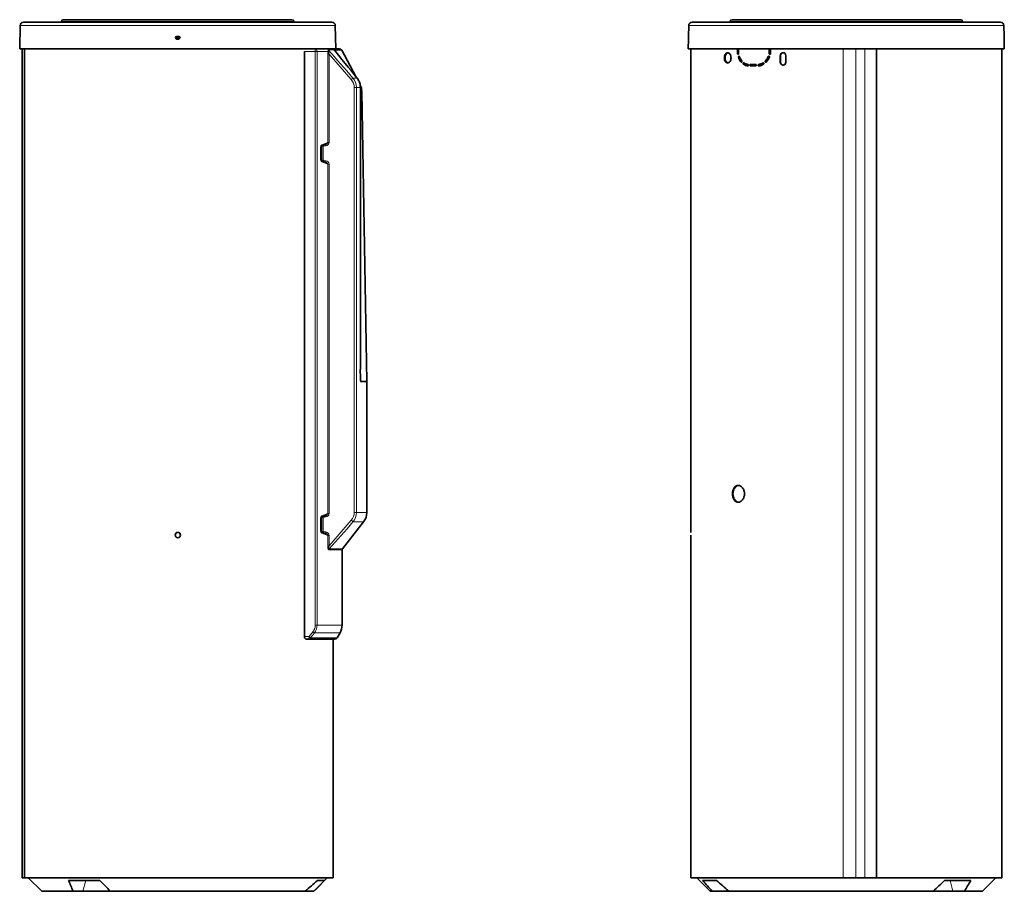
# Model space of a CAD drawing. Header units: millimetres. Extents: x -1322 to 2906, y -1845 to 3109.
# Tile 7 of 7: x 995 to 2906, y 355 to 2046. Entities that reach past the tile are written whole.
import ezdxf

# ---------------------------------------------------------------- set-up
doc = ezdxf.new("R2010")
doc.units = ezdxf.units.MM
for name, color, linetype in [('7622280', 7, 'Continuous'), ('7627262', 7, 'Continuous'), ('7627729', 7, 'Continuous'), ('7682704', 7, 'Continuous'), ('97758856_ECROU_R', 7, 'Continuous'), ('FactualArea', 7, 'Continuous')]:
    doc.layers.add(name, color=color, linetype=linetype)

# ---------------------------------------------------------------- blocks, each defined once
blk = doc.blocks.new('SE2')
at = {"layer": '7622280', "color": 2, "linetype": 'Continuous', "lineweight": 35}
for p, q in [((1011.6, 380.9), (1037.6, 354.9)), ((1150.4, 375.9), (1089.9, 375.9)), ((1568.1, 357.4), (1591.6, 380.9)), ((1572.7, 375.9), (1586.4, 375.9)), ((1098.5, 354.9), (1037.6, 354.9)), ((1098.5, 354.9), (1117.6, 354.9)), ((1117.6, 354.9), (1170.7, 354.9)), ((1170.7, 354.9), (1549.2, 354.9)), ((1565.6, 354.9), (1549.2, 354.9))]:
    blk.add_line(p, q, dxfattribs=at)
at = {"layer": '7622280', "color": 7, "linetype": 'Continuous', "lineweight": 18}
blk.add_line((1123.4, 375.9), (1117.6, 354.9), dxfattribs=at)
at = {"layer": '7622280', "color": 2, "linetype": 'Continuous', "lineweight": 35}
for centre, radius, start, end in [((2850.3, 1084.9), 1897.8, 201.9371, 202.6222), ((4071.5, 3181.3), 4050, 223.8425, 224.2559), ((-647.7, 2834.8), 3313, 311.5363, 312.0811), ((-370.8, 2296), 2741.8, 314.93, 315.5481)]:
    blk.add_arc(centre, radius, start, end, dxfattribs=at)
at = {"layer": '7627262', "color": 2, "linetype": 'Continuous', "lineweight": 35}
for p, q in [((1551.3, 1988.9), (1567.7, 1988.9)), ((1567.7, 1988.9), (1615.6, 1988.9)), ((1547.4, 1983.9), (1547.4, 848.9)), ((1647, 1935.5), (1620, 1986.3)), ((1649.4, 1932.4), (1649.5, 1932.4)), ((1656.1, 1367.3), (1656.1, 1913.9)), ((1668.6, 1343.9), (1658.7, 1906.4)), ((1579.3, 1775.7), (1579.3, 1797.2)), ((1588.8, 1769), (1589.8, 1768.6)), ((1668.6, 1343.9), (1656, 1343.9)), ((1668.6, 1089.9), (1668.6, 1343.9)), ((1579.3, 1055.7), (1579.3, 1077.2)), ((1621.2, 1018.9), (1662.2, 1071.4)), ((1588.8, 1049), (1589.8, 1048.6)), ((1620.6, 871.1), (1620.6, 1017.1)), ((1555.7, 843.9), (1551.5, 843.9)), ((1606.6, 843.9), (1555.7, 843.9)), ((1610.9, 846.4), (1616.5, 856.1))]:
    blk.add_line(p, q, dxfattribs=at)
at = {"layer": '7627262', "color": 7, "linetype": 'Continuous', "lineweight": 18}
for p, q in [((1593.7, 1987), (1604.9, 1987)), ((1568.6, 1983.9), (1547.4, 1983.9)), ((1568.6, 871.1), (1568.6, 1983.9)), ((1571.9, 1983.9), (1568.6, 1983.9)), ((1571.9, 1983.9), (1571.9, 871.1)), ((1593.2, 1983.9), (1571.9, 1983.9)), ((1592.8, 1807.6), (1592.8, 1978.8)), ((1595.2, 1978.8), (1592.8, 1978.8)), ((1638.4, 1929.3), (1595.2, 1978.8)), ((1595.2, 1978.8), (1595.2, 1807.6)), ((1605.8, 1986.3), (1620, 1986.3)), ((1641.6, 1932.4), (1649.4, 1932.4)), ((1644.2, 1089.9), (1644.2, 1913.9)), ((1648.4, 1913.9), (1644.2, 1913.9)), ((1648.4, 1913.9), (1648.4, 1089.9)), ((1656, 1913.9), (1648.4, 1913.9)), ((1656, 1913.9), (1656.1, 1913.9)), ((1656, 1344), (1656, 1913.9)), ((1656.1, 1906.4), (1658.7, 1906.4)), ((1578.9, 1775.7), (1578.9, 1797.2)), ((1579.3, 1797.2), (1578.9, 1797.2)), ((1581.2, 1799.9), (1579.6, 1799.3)), ((1581.2, 1772.9), (1581.2, 1799.9)), ((1583.6, 1799.9), (1581.2, 1799.9)), ((1581.4, 1803.1), (1592.8, 1807.6)), ((1589, 1801), (1583.6, 1799.9)), ((1583.6, 1799.9), (1583.6, 1772.9)), ((1595.2, 1807.6), (1592.8, 1807.6)), ((1579.3, 1775.7), (1578.9, 1775.7)), ((1579.6, 1773.6), (1581.2, 1772.9)), ((1583.6, 1772.9), (1581.2, 1772.9)), ((1592.8, 1765.3), (1581.4, 1769.8)), ((1583.6, 1772.9), (1589, 1771.9)), ((1592.8, 1087.6), (1592.8, 1765.3)), ((1595.2, 1765.3), (1592.8, 1765.3)), ((1595.2, 1765.3), (1595.2, 1087.6)), ((1648.4, 1089.9), (1644.2, 1089.9)), ((1648.4, 1089.9), (1668.6, 1089.9)), ((1578.9, 1055.7), (1578.9, 1077.2)), ((1579.3, 1077.2), (1578.9, 1077.2)), ((1581.2, 1079.9), (1579.6, 1079.3)), ((1581.2, 1052.9), (1581.2, 1079.9)), ((1583.6, 1079.9), (1581.2, 1079.9)), ((1581.4, 1083.1), (1592.8, 1087.6)), ((1589, 1081), (1583.6, 1079.9)), ((1583.6, 1079.9), (1583.6, 1052.9)), ((1595.2, 1087.6), (1592.8, 1087.6)), ((1595.2, 1025), (1638.4, 1074.5)), ((1641.6, 1071.4), (1662.2, 1071.4)), ((1579.3, 1055.7), (1578.9, 1055.7)), ((1579.6, 1053.6), (1581.2, 1052.9)), ((1583.6, 1052.9), (1581.2, 1052.9)), ((1583.6, 1052.9), (1589, 1051.9)), ((1592.8, 1045.3), (1581.4, 1049.8)), ((1592.8, 1025), (1592.8, 1045.3)), ((1595.2, 1045.3), (1592.8, 1045.3)), ((1595.2, 1045.3), (1595.2, 1025)), ((1595.2, 1025), (1592.8, 1025)), ((1620.6, 1017.1), (1595, 1017.1)), ((1621.2, 1018.9), (1595.6, 1018.9)), ((1571.9, 871.1), (1568.6, 871.1)), ((1571.9, 871.1), (1620.6, 871.1)), ((1547.4, 848.9), (1556.5, 848.9)), ((1556.5, 848.9), (1564.1, 858.6)), ((1559.3, 846.4), (1610.9, 846.4)), ((1566.9, 856.1), (1616.5, 856.1))]:
    blk.add_line(p, q, dxfattribs=at)
for centre, radius, start, end in [((1587.3, 1986.3), 6.41, 337.9912, 6.0595), ((-1479.4, -756), 4119.2, 40.7405, 41.7516), ((1585.7, 1983), 8.89, 359.7126, 26.7802), ((-8212, -6057.5), 12692, 39.01499, 39.33325), ((1599.8, 1979.8), 8.86, 47.1248, 54.624), ((1588.9, 1971.4), 22.3, 40.1043, 44.3414), ((1616.6, 1979.2), 23.8, 168.5171, 181.0697), ((1614.3, 1983.5), 19.7, 181.4349, 193.8509), ((1305.6, 1780.7), 363.9, 33.9052, 34.4058), ((1619.7, 1913.8), 28.7, 0.2599, 40.3946), ((1626.6, 1913.9), 29.4, 0.0844, 38.9591), ((1620.6, 1913.8), 23.6, 0.3497, 41.1522), ((1588, 1808.1), 7.18, 278.0819, 355.941), ((1588, 1764.8), 7.2, 4.232, 81.7451), ((-23779.7, 1215.2), 25436, 0.29004, 0.36179), ((-46336.7, 1236.4), 47992.8, 0.12841, 0.12951), ((1620.7, 1090), 23.5, 318.7484, 359.7497), ((1619.8, 1089.9), 28.6, 319.5315, 359.814), ((1588, 1088.1), 7.18, 278.0819, 355.941), ((-1510.6, 3786.9), 4160.6, 318.295, 319.256), ((1588, 1044.8), 7.2, 4.232, 81.7451), ((1548.2, 871.4), 20.4, 321.2964, 359.3271), ((1546.6, 871.4), 25.4, 323.185, 359.5149), ((361.1, 1794.9), 1528.2, 321.6371, 322.0989)]:
    blk.add_arc(centre, radius, start, end, dxfattribs=at)
at = {"layer": '7627262', "color": 2, "linetype": 'Continuous', "lineweight": 35}
for centre, radius, start, end in [((1615.6, 1983.9), 5, 28, 90), ((1628.7, 1905.9), 30, 1, 25.4056), ((1504.7, 2009.9), 222.4, 289.7121, 292.5127), ((1503.3, 1559.4), 226.2, 67.5129, 70.2643), ((-46336.7, 1236.4), 47992.8, 0.12951, 0.1562), ((1638.6, 1089.9), 30, 322, 360), ((1504.6, 1290.2), 222.7, 289.7128, 292.5101), ((1503.9, 841), 224.5, 67.5092, 70.2821), ((1623.6, 1017.1), 3, 142, 180), ((1590.6, 871.1), 30, 330, 0), ((1606.6, 848.9), 5, 270, 330)]:
    blk.add_arc(centre, radius, start, end, dxfattribs=at)
at = {"layer": '7627262', "color": 7, "linetype": 'Continuous', "lineweight": 18}
for centre, major_axis, ratio, start_param, end_param in [((1567.7, 1983.9), (0, 5), 0.846182, 4.712389, 6.283185), ((1567.7, 1983.9), (0, 5), 0.173648, 4.712389, 6.283185), ((1596, 1983.9), (-2.92, 0.67), 0.448646, 0.472398, 1.193922), ((1608.3, 1987.7), (-2.27, -1.96), 0.600303, 5.950046, 6.238907), ((1637.9, 1929.3), (3.79, 3.26), 0.068424, 4.791679, 6.015849), ((1578.8, 1803.1), (-1.02, 2.82), 0.862919, 3.136462, 4.408901), ((1583.9, 1799.9), (1.14, -2.77), 0.890522, 3.944163, 4.361415), ((1583.9, 1799.9), (0.56, -2.95), 0.102729, 3.973055, 4.692975), ((1589.4, 1801), (0.56, -2.95), 0.102729, 3.141132, 4.692971), ((1578.8, 1769.8), (-1.02, -2.82), 0.862919, 1.874285, 3.033562), ((1583.9, 1772.9), (1.14, 2.77), 0.890522, 1.92177, 2.35457), ((1583.9, 1772.9), (0.56, 2.95), 0.102729, 1.59021, 2.311004), ((1589.4, 1771.9), (0.56, 2.95), 0.102729, 1.590214, 3.142046), ((1578.8, 1083.1), (-1.02, 2.82), 0.862918, 3.136404, 4.408899), ((1583.9, 1079.9), (1.14, -2.77), 0.890522, 3.944791, 4.361413), ((1583.9, 1079.9), (0.56, -2.95), 0.102729, 3.973504, 4.692975), ((1589.4, 1081), (0.56, -2.95), 0.102729, 3.141132, 4.692971), ((1637.9, 1074.5), (3.79, -3.26), 0.068424, 0.267336, 1.491506), ((1578.8, 1049.8), (-1.02, -2.82), 0.862918, 1.874287, 3.033564), ((1583.9, 1052.9), (1.14, 2.77), 0.890522, 1.921773, 2.353929), ((1583.9, 1052.9), (0.56, 2.95), 0.102729, 1.59021, 2.310019), ((1589.4, 1051.9), (0.56, 2.95), 0.102729, 1.590214, 3.142046), ((1597.8, 1017.1), (0, 3), 0.919229, 0.907571, 1.570796), ((1555.7, 848.9), (0, 5), 0.173648, 3.141593, 4.712389), ((1555.7, 848.9), (0, 5), 0.831384, 3.141593, 4.18879), ((1555.7, 848.9), (3.93, -3.09), 0.108425, 0.505338, 1.433927), ((1563.2, 858.6), (3.95, -3.06), 0.107348, 0.490955, 1.433076)]:
    blk.add_ellipse(centre, major_axis=major_axis, ratio=ratio, start_param=start_param, end_param=end_param, dxfattribs=at)
at = {"layer": '7627262', "color": 2, "linetype": 'Continuous', "lineweight": 35}
for points in [[(1649.5, 1932.4), (1640.9, 1943.1), (1626.5, 1960.7), (1606.3, 1985.5)], [(1589.9, 1804.3), (1589.7, 1804.2), (1589.4, 1804.1), (1588.8, 1804)], [(1589.9, 1084.3), (1589.7, 1084.2), (1589.4, 1084.1), (1588.8, 1084)]]:
    blk.add_open_spline(points, degree=3, dxfattribs=at)
for points, knots in [([(1656.1, 1913.9), (1656, 1915), (1656, 1917.1), (1655.4, 1920.7), (1654.2, 1924.4), (1652.6, 1927.9), (1650.9, 1930.7), (1649.8, 1932), (1649.5, 1932.4)], [0, 0, 0, 0, 0.14882, 0.341622, 0.536615, 0.729981, 0.92517, 1, 1, 1, 1]), ([(1579.3, 1797.2), (1579.3, 1797.6), (1579.4, 1798.4), (1579.6, 1799.6), (1579.9, 1800.2), (1580.1, 1800.5), (1580.1, 1800.5), (1580.1, 1800.5)], [0, 0, 0, 0, 0.1804067, 0.3728789, 0.5223997, 0.6488963, 0.7174313, 0.7174313, 0.7174313, 0.7174313]), ([(1580.1, 1772.4), (1580.1, 1772.4), (1580.1, 1772.4), (1579.9, 1772.7), (1579.6, 1773.3), (1579.4, 1774.2), (1579.3, 1775.1), (1579.3, 1775.6), (1579.3, 1775.7)], [0.2302417, 0.2302417, 0.2302417, 0.2302417, 0.3033616, 0.4459558, 0.5927657, 0.7625236, 0.9598413, 1, 1, 1, 1]), ([(1656, 1343.9), (1656, 1343.9), (1656, 1343.9), (1656, 1344), (1656, 1344), (1656, 1344), (1656, 1344), (1656, 1344), (1656, 1344), (1656, 1344)], [0, 0, 0, 0, 0.562804, 0.562804, 0.562804, 0.862127, 0.862127, 0.862127, 1, 1, 1, 1]), ([(1579.3, 1077.2), (1579.3, 1077.6), (1579.4, 1078.4), (1579.6, 1079.6), (1579.9, 1080.2), (1580.1, 1080.5), (1580.1, 1080.5), (1580.1, 1080.5)], [0, 0, 0, 0, 0.1804069, 0.3728791, 0.5224, 0.6488966, 0.7174316, 0.7174316, 0.7174316, 0.7174316]), ([(1580, 1052.4), (1580.1, 1052.4), (1580.1, 1052.4), (1580.1, 1052.4), (1579.9, 1052.7), (1579.6, 1053.3), (1579.4, 1054.2), (1579.3, 1055.1), (1579.3, 1055.6), (1579.3, 1055.7)], [0.1343122, 0.1343122, 0.1343122, 0.1343122, 0.1618532, 0.3033616, 0.445956, 0.5927661, 0.7625243, 0.9598424, 1, 1, 1, 1]), ([(1547.4, 848.9), (1547.4, 848.5), (1547.5, 848.2), (1547.6, 847.6), (1547.6, 847.4), (1547.7, 847), (1547.8, 846.9), (1547.9, 846.6), (1548, 846.4), (1548.2, 846.1), (1548.2, 846), (1548.5, 845.6), (1548.7, 845.3), (1549.3, 844.7), (1549.7, 844.4), (1550.6, 844), (1551, 843.9), (1551.5, 843.9)], [0, 0, 0, 0, 0.125, 0.125, 0.1875, 0.1875, 0.25, 0.25, 0.3125, 0.3125, 0.375, 0.375, 0.5, 0.5, 0.75, 0.75, 1, 1, 1, 1])]:
    blk.add_open_spline(points, degree=3, knots=knots, dxfattribs=at)
at = {"layer": '7627262', "color": 7, "linetype": 'Continuous', "lineweight": 18}
for points, knots in [([(1578.9, 1797.2), (1578.9, 1797.5), (1578.9, 1797.9), (1579, 1798.6), (1579, 1798.9), (1579.2, 1799.6), (1579.2, 1799.9), (1579.4, 1800.5), (1579.5, 1800.8), (1579.7, 1801.3), (1579.9, 1801.6), (1580.1, 1802), (1580.3, 1802.2), (1580.6, 1802.6), (1580.7, 1802.7), (1581, 1803), (1581.2, 1803.1), (1581.4, 1803.1)], [0, 0, 0, 0, 0.125, 0.125, 0.25, 0.25, 0.375, 0.375, 0.5, 0.5, 0.625, 0.625, 0.75, 0.75, 0.875, 0.875, 1, 1, 1, 1]), ([(1589.9, 1804.3), (1590, 1804.3), (1590.1, 1804.3), (1590.6, 1804.6), (1591, 1804.8), (1591.7, 1805.4), (1592, 1805.8), (1592.4, 1806.4), (1592.5, 1806.6), (1592.7, 1807.1), (1592.8, 1807.3), (1592.8, 1807.6)], [0.205213, 0.205213, 0.205213, 0.205213, 0.25, 0.25, 0.5, 0.5, 0.75, 0.75, 0.875, 0.875, 1, 1, 1, 1]), ([(1581.4, 1769.8), (1581.2, 1769.8), (1581, 1769.9), (1580.7, 1770.1), (1580.6, 1770.3), (1580.3, 1770.6), (1580.1, 1770.9), (1579.9, 1771.3), (1579.7, 1771.6), (1579.5, 1772.1), (1579.4, 1772.4), (1579.2, 1773), (1579.2, 1773.3), (1579, 1774), (1579, 1774.3), (1578.9, 1775), (1578.9, 1775.4), (1578.9, 1775.7)], [0, 0, 0, 0, 0.125, 0.125, 0.25, 0.25, 0.375, 0.375, 0.5, 0.5, 0.625, 0.625, 0.75, 0.75, 0.875, 0.875, 1, 1, 1, 1]), ([(1592.8, 1765.3), (1592.8, 1765.6), (1592.7, 1765.8), (1592.6, 1766.2), (1592.5, 1766.3), (1592.4, 1766.5), (1592.3, 1766.6), (1592.2, 1766.9), (1592, 1767.1), (1591.7, 1767.5), (1591.5, 1767.6), (1591.1, 1767.9), (1591, 1768.1), (1590.6, 1768.3), (1590.4, 1768.4), (1590.1, 1768.6), (1590, 1768.6), (1589.9, 1768.6)], [0, 0, 0, 0, 0.125, 0.125, 0.1875, 0.1875, 0.25, 0.25, 0.375, 0.375, 0.5, 0.5, 0.625, 0.625, 0.75, 0.75, 0.7974396, 0.7974396, 0.7974396, 0.7974396]), ([(1578.9, 1077.2), (1578.9, 1077.5), (1578.9, 1077.9), (1579, 1078.6), (1579, 1078.9), (1579.2, 1079.6), (1579.2, 1079.9), (1579.4, 1080.5), (1579.5, 1080.8), (1579.7, 1081.3), (1579.9, 1081.6), (1580.1, 1082), (1580.3, 1082.2), (1580.6, 1082.6), (1580.7, 1082.7), (1581, 1083), (1581.2, 1083.1), (1581.4, 1083.1)], [0, 0, 0, 0, 0.125, 0.125, 0.25, 0.25, 0.375, 0.375, 0.5, 0.5, 0.625, 0.625, 0.75, 0.75, 0.875, 0.875, 1, 1, 1, 1]), ([(1589.9, 1084.3), (1590, 1084.3), (1590.1, 1084.3), (1590.6, 1084.6), (1591, 1084.8), (1591.7, 1085.4), (1592, 1085.8), (1592.4, 1086.4), (1592.5, 1086.6), (1592.7, 1087.1), (1592.8, 1087.3), (1592.8, 1087.6)], [0.205191, 0.205191, 0.205191, 0.205191, 0.25, 0.25, 0.5, 0.5, 0.75, 0.75, 0.875, 0.875, 1, 1, 1, 1]), ([(1581.4, 1049.8), (1581.2, 1049.8), (1581, 1049.9), (1580.7, 1050.1), (1580.6, 1050.3), (1580.3, 1050.6), (1580.1, 1050.9), (1579.9, 1051.3), (1579.7, 1051.6), (1579.5, 1052.1), (1579.4, 1052.4), (1579.2, 1053), (1579.2, 1053.3), (1579, 1054), (1579, 1054.3), (1578.9, 1055), (1578.9, 1055.4), (1578.9, 1055.7)], [0, 0, 0, 0, 0.125, 0.125, 0.25, 0.25, 0.375, 0.375, 0.5, 0.5, 0.625, 0.625, 0.75, 0.75, 0.875, 0.875, 1, 1, 1, 1]), ([(1592.8, 1045.3), (1592.8, 1045.6), (1592.7, 1045.8), (1592.6, 1046.2), (1592.5, 1046.3), (1592.4, 1046.5), (1592.3, 1046.6), (1592.2, 1046.9), (1592, 1047.1), (1591.7, 1047.5), (1591.5, 1047.6), (1591.1, 1047.9), (1591, 1048.1), (1590.6, 1048.3), (1590.4, 1048.4), (1590.1, 1048.6), (1590, 1048.6), (1589.9, 1048.6)], [0, 0, 0, 0, 0.125, 0.125, 0.1875, 0.1875, 0.25, 0.25, 0.375, 0.375, 0.5, 0.5, 0.625, 0.625, 0.75, 0.75, 0.7975426, 0.7975426, 0.7975426, 0.7975426]), ([(1595, 1017.1), (1594.8, 1017.1), (1594.7, 1017.1), (1594.4, 1017.3), (1594.3, 1017.4), (1594.2, 1017.6), (1594.1, 1017.7), (1593.8, 1018), (1593.7, 1018.3), (1593.5, 1018.8), (1593.5, 1019), (1593.4, 1019.4), (1593.3, 1019.6), (1593.2, 1020.1), (1593.1, 1020.6), (1593, 1021.4), (1592.9, 1021.9), (1592.8, 1023.2), (1592.8, 1024.1), (1592.8, 1025)], [0, 0, 0, 0, 0.125, 0.125, 0.1875, 0.1875, 0.25, 0.25, 0.375, 0.375, 0.4375, 0.4375, 0.5, 0.5, 0.625, 0.625, 0.75, 0.75, 1, 1, 1, 1]), ([(1595.2, 1025), (1595, 1024.3), (1594.9, 1023.7), (1594.7, 1022.4), (1594.6, 1021.7), (1594.6, 1021), (1594.6, 1020.8), (1594.6, 1020.5), (1594.6, 1020.3), (1594.7, 1020.1), (1594.7, 1019.9), (1594.7, 1019.7), (1594.8, 1019.5), (1594.9, 1019.3), (1594.9, 1019.2), (1595, 1019.1), (1595.1, 1019), (1595.2, 1018.9), (1595.3, 1018.9), (1595.5, 1018.9), (1595.5, 1018.9), (1595.6, 1018.9)], [0, 0, 0, 0, 0.25, 0.25, 0.5, 0.5, 0.5625, 0.5625, 0.625, 0.625, 0.6875, 0.6875, 0.75, 0.75, 0.8125, 0.8125, 0.875, 0.875, 0.9375, 0.9375, 1, 1, 1, 1])]:
    blk.add_open_spline(points, degree=3, knots=knots, dxfattribs=at)
at = {"layer": '7627729', "color": 2, "linetype": 'Continuous', "lineweight": 35}
for p, q in [((999.5, 1989), (999.5, 380.9)), ((1004.2, 380.9), (1004.2, 1989)), ((1603.2, 1988.9), (1603.2, 1989)), ((1603.2, 380.9), (1603.2, 843.9)), ((999.5, 380.9), (1000.7, 380.9)), ((1000.7, 380.9), (1004.2, 380.9)), ((1004.2, 380.9), (1005.8, 380.9)), ((1005.8, 380.9), (1603.2, 380.9))]:
    blk.add_line(p, q, dxfattribs=at)
at = {"layer": '7627729', "color": 7, "linetype": 'Continuous', "lineweight": 18}
blk.add_line((1000.7, 380.9), (1000.7, 1989), dxfattribs=at)
at = {"layer": '7627729', "color": 2, "linetype": 'Continuous', "lineweight": 35}
blk.add_circle((1301.8, 1045.9), 5.11, dxfattribs=at)
blk.add_open_spline([(1307, 1045.9), (1307, 1047.3), (1306.4, 1048.5), (1304.5, 1050.4), (1303.2, 1051.1), (1300.5, 1051.1), (1299.2, 1050.4), (1297.3, 1048.5), (1296.7, 1047.3), (1296.7, 1044.6), (1297.3, 1043.3), (1299.2, 1041.4), (1300.5, 1040.8), (1303.2, 1040.8), (1304.5, 1041.4), (1306.4, 1043.3), (1307, 1044.6), (1307, 1045.9)], degree=3, knots=[0, 0, 0, 0, 0.125, 0.125, 0.25, 0.25, 0.375, 0.375, 0.5, 0.5, 0.625, 0.625, 0.75, 0.75, 0.875, 0.875, 1, 1, 1, 1], dxfattribs=at)
at = {"layer": '7682704', "color": 2, "linetype": 'Continuous', "lineweight": 35}
for p, q in [((1079.6, 2045.5), (1523.6, 2045.5)), ((995.7, 2034.1), (995, 1989)), ((1002.2, 2040.5), (1600.9, 2040.5)), ((1076.1, 2042), (1076.1, 2040.5)), ((1527.1, 2040.5), (1527.1, 2042)), ((1608.1, 1989), (1607.4, 2034.1)), ((1303.6, 2013), (1299.6, 2013)), ((1299.6, 2008), (1303.6, 2008)), ((1608.1, 1989), (995, 1989)), ((995, 1989), (996.5, 1989)), ((1606.6, 1989), (996.5, 1989)), ((1606.6, 1989), (1608.1, 1989))]:
    blk.add_line(p, q, dxfattribs=at)
at = {"layer": '7682704', "color": 7, "linetype": 'Continuous', "lineweight": 18}
for p, q in [((1607.4, 2034.1), (995.7, 2034.1)), ((1527.1, 2042), (1076.1, 2042))]:
    blk.add_line(p, q, dxfattribs=at)
at = {"layer": '7682704', "color": 2, "linetype": 'Continuous', "lineweight": 35}
for centre, radius, start, end in [((1079.6, 2042), 3.5, 90, 180), ((1523.6, 2042), 3.5, 0, 90), ((1002.2, 2034), 6.5, 90, 179), ((1600.9, 2034), 6.5, 1, 90), ((1299.6, 2010.5), 2.5, 90, 270), ((1303.6, 2010.5), 2.5, 270, 90)]:
    blk.add_arc(centre, radius, start, end, dxfattribs=at)
at = {"layer": '97758856_ECROU_R', "color": 2, "linetype": 'Continuous', "lineweight": 35}
for p, q in [((1301.6, 2011.4), (1301.6, 2010.9)), ((1301.6, 2010.9), (1301.7, 2010.7)), ((1301.7, 2010.5), (1302.2, 2010.5)), ((1302.2, 2010.5), (1301.7, 2010.5)), ((1301.7, 2010.5), (1301.7, 2010.5)), ((1302.1, 2010.9), (1302.1, 2011.4)), ((1302.1, 2010.9), (1302.1, 2011.4)), ((1302.1, 2011.4), (1302.1, 2011.4)), ((1302.1, 2010.9), (1302.1, 2010.7)), ((1302.1, 2010.7), (1302.1, 2010.9)), ((1302.1, 2010.7), (1302.1, 2010.7)), ((1302.2, 2010.5), (1302.2, 2010.6)), ((1302.2, 2010.6), (1302.2, 2010.5)), ((1302.2, 2010.5), (1302.2, 2010.5))]:
    blk.add_line(p, q, dxfattribs=at)
for centre, radius, start, end in [((1301.9, 2012.9), 2.5, 178.4438, 0), ((1301.8, 2012.9), 2.36, 179.2764, 265.6868), ((1301.9, 2012.9), 1.5, 176.1721, 261.6505), ((1301.9, 2012.9), 1.5, 280.8386, 3.8279), ((1301.9, 2012.9), 1.5, 280.8386, 3.8279), ((1301.8, 2012.9), 2.36, 277.8273, 1.4271), ((1301.9, 2012.9), 2.5, 0, 1.2446)]:
    blk.add_arc(centre, radius, start, end, dxfattribs=at)
at = {"layer": '97758856_ECROU_R', "color": 7, "linetype": 'Continuous', "lineweight": 18}
for start, end in [(177.13, 264.0638), (278.4253, 2.4739)]:
    blk.add_arc((1301.9, 2012.9), 2, start, end, dxfattribs=at)
blk = doc.blocks.new('SE6')
at = {"layer": '7622280', "color": 2, "linetype": 'Continuous', "lineweight": 35}
for p, q in [((2308.9, 380.9), (2334.9, 354.9)), ((2347.2, 375.9), (2320.2, 375.9)), ((2840.6, 375.9), (2789.7, 375.9)), ((2862.9, 354.9), (2888.9, 380.9)), ((2338.7, 354.9), (2334.9, 354.9)), ((2338.7, 354.9), (2366.7, 354.9)), ((2366.7, 354.9), (2371, 354.9)), ((2371, 354.9), (2767.6, 354.9)), ((2767.6, 354.9), (2805.5, 354.9)), ((2805.5, 354.9), (2828.3, 354.9)), ((2862.9, 354.9), (2828.3, 354.9))]:
    blk.add_line(p, q, dxfattribs=at)
at = {"layer": '7622280', "color": 7, "linetype": 'Continuous', "lineweight": 18}
for p, q in [((2800.6, 375.9), (2805.5, 354.9)), ((2367.1, 358.3), (2366.7, 354.9))]:
    blk.add_line(p, q, dxfattribs=at)
at = {"layer": '7622280', "color": 2, "linetype": 'Continuous', "lineweight": 35}
for centre, radius, start, end in [((4158.5, 1978.7), 2438.9, 221.086, 221.7439), ((4703.7, 3017.3), 3539.7, 228.2625, 228.7757), ((113.7, 3175.6), 3872.9, 313.2543, 313.7057), ((1138.4, 1360.3), 1966.3, 329.2491, 329.9586)]:
    blk.add_arc(centre, radius, start, end, dxfattribs=at)
at = {"layer": '7627729', "color": 2, "linetype": 'Continuous', "lineweight": 35}
for p, q in [((2297.3, 1989), (2297.3, 1051)), ((2387.9, 1979.9), (2387.9, 1989)), ((2389, 1979.9), (2389, 1989)), ((2390, 1989), (2390, 1979.9)), ((2449.3, 1979.9), (2449.3, 1989)), ((2450.1, 1979.9), (2450.1, 1989)), ((2452, 1989), (2452, 1979.9)), ((2657.7, 380.9), (2657.7, 1989)), ((2900.5, 1051), (2900.5, 1989)), ((2470.7, 1975.4), (2470.7, 1963.4)), ((2471.4, 1975.4), (2471.4, 1963.4)), ((2481.7, 1963.4), (2481.7, 1975.4)), ((2413.5, 1958.9), (2423.2, 1958.9)), ((2423.2, 1955.9), (2413.5, 1955.9)), ((2297.3, 1040.8), (2297.3, 380.9)), ((2900.5, 380.9), (2900.5, 1040.8)), ((2297.3, 380.9), (2592.6, 380.9)), ((2592.6, 380.9), (2617.2, 380.9)), ((2617.2, 380.9), (2634.8, 380.9)), ((2634.8, 380.9), (2657.7, 380.9)), ((2657.7, 380.9), (2900.5, 380.9))]:
    blk.add_line(p, q, dxfattribs=at)
at = {"layer": '7627729', "color": 7, "linetype": 'Continuous', "lineweight": 18}
for p, q in [((2592.6, 380.9), (2592.6, 1989)), ((2617.2, 380.9), (2617.2, 1989)), ((2634.8, 380.9), (2634.8, 1989)), ((2389, 1979.9), (2387.9, 1979.9)), ((2390.8, 1972.7), (2389.7, 1972.7)), ((2448.2, 1974), (2447.4, 1974)), ((2450.1, 1979.9), (2449.3, 1979.9)), ((2471.4, 1975.4), (2470.7, 1975.4)), ((2395.8, 1963.2), (2394.7, 1963.2)), ((2400.3, 1959), (2399.3, 1959)), ((2429.7, 1958.9), (2428.8, 1958.9)), ((2438.2, 1961.7), (2437.4, 1961.7)), ((2442.9, 1965.4), (2442, 1965.4)), ((2471.4, 1963.4), (2470.7, 1963.4))]:
    blk.add_line(p, q, dxfattribs=at)
at = {"layer": '7627729', "color": 2, "linetype": 'Continuous', "lineweight": 35}
for centre, radius, start, end in [((2417.6, 1981.5), 29.3, 197.4817, 218.6834), ((2418.9, 1981.6), 29.5, 197.4282, 218.4841), ((2416.8, 1982), 26.4, 197.6852, 218.8315), ((2422.9, 1983.4), 26.2, 316.7098, 338.8867), ((2423.7, 1983.4), 26.3, 316.8902, 338.9808), ((2422.4, 1983.4), 29.3, 316.6006, 338.7555), ((2409.4, 1973.6), 17.8, 235.1823, 265.231), ((2409.5, 1974.9), 16.1, 235.2986, 265.1953), ((2410.5, 1973.5), 17.7, 235.0431, 265.1756), ((2427.3, 1978), 19.2, 274.613, 301.7343), ((2427.3, 1977.3), 21.5, 274.653, 301.637), ((2428.2, 1977.8), 19, 274.6759, 301.8524), ((3175.9, 1045.9), 275.4, 178.9304, 181.0696), ((2022, 1045.9), 275.4, 358.9304, 360)]:
    blk.add_arc(centre, radius, start, end, dxfattribs=at)
for points, knots in [([(2375.3, 1971.4), (2375.3, 1974), (2374.5, 1976.5), (2372.7, 1979.3), (2372, 1980.1), (2370.4, 1981.1), (2369.6, 1981.4), (2367.9, 1981.4), (2367.1, 1981.1), (2365.6, 1980.1), (2364.9, 1979.3), (2363.1, 1976.5), (2362.4, 1974), (2362.4, 1968.8), (2363.1, 1966.3), (2364.9, 1963.5), (2365.6, 1962.8), (2367.1, 1961.7), (2367.9, 1961.4), (2369.6, 1961.4), (2370.4, 1961.7), (2372, 1962.8), (2372.7, 1963.5), (2374.5, 1966.3), (2375.3, 1968.8), (2375.3, 1971.4)], [0, 0, 0, 0, 0.125, 0.125, 0.1875, 0.1875, 0.25, 0.25, 0.3125, 0.3125, 0.375, 0.375, 0.5, 0.5, 0.625, 0.625, 0.6875, 0.6875, 0.75, 0.75, 0.8125, 0.8125, 0.875, 0.875, 1, 1, 1, 1]), ([(2369.3, 1981.4), (2368.7, 1981.2), (2367.3, 1980.6), (2365.4, 1978.5), (2364, 1975.3), (2363.5, 1971.4), (2364, 1967.5), (2365.4, 1964.3), (2367.3, 1962.2), (2368.7, 1961.6), (2369.3, 1961.5)], [0.2652723, 0.2652723, 0.2652723, 0.2652723, 0.3122699, 0.3749243, 0.4376212, 0.5, 0.5623788, 0.6250757, 0.6877301, 0.7347277, 0.7347277, 0.7347277, 0.7347277]), ([(2387.9, 1979.9), (2387.9, 1979.5), (2388, 1979.2), (2388.4, 1978.6), (2388.7, 1978.4), (2389.2, 1978.4), (2389.5, 1978.6), (2389.9, 1979.2), (2390, 1979.5), (2390, 1979.9)], [0, 0, 0, 0, 0.25, 0.25, 0.5, 0.5, 0.75, 0.75, 1, 1, 1, 1]), ([(2389, 1979.9), (2389, 1979.9), (2389, 1979.8), (2389, 1979.7), (2389, 1979.6), (2389, 1979.4), (2389.1, 1979.3), (2389.1, 1979.2), (2389.2, 1979.1), (2389.2, 1979), (2389.3, 1978.9), (2389.3, 1978.9), (2389.3, 1978.8), (2389.3, 1978.8)], [0, 0, 0, 0, 0.0263871, 0.0527648, 0.0791454, 0.1055315, 0.1319194, 0.1583028, 0.1846763, 0.2110392, 0.2373987, 0.2637654, 0.2703052, 0.2703052, 0.2703052, 0.2703052]), ([(2391.6, 1974), (2391.5, 1974.3), (2391.3, 1974.6), (2390.8, 1974.9), (2390.5, 1974.9), (2389.9, 1974.6), (2389.7, 1974.2), (2389.5, 1973.5), (2389.5, 1973.1), (2389.7, 1972.7)], [0, 0, 0, 0, 0.25, 0.25, 0.5, 0.5, 0.75, 0.75, 1, 1, 1, 1]), ([(2391.2, 1974.6), (2391.1, 1974.6), (2390.9, 1974.3), (2390.8, 1974), (2390.7, 1973.7), (2390.7, 1973.4), (2390.7, 1973.2), (2390.7, 1972.9), (2390.7, 1972.8), (2390.8, 1972.7)], [0.5398143, 0.5398143, 0.5398143, 0.5398143, 0.6250386, 0.7495407, 0.799622, 0.8497165, 0.8998296, 0.9499222, 1, 1, 1, 1]), ([(2449.8, 1972.7), (2449.9, 1973.1), (2449.9, 1973.5), (2449.7, 1974.2), (2449.4, 1974.6), (2448.8, 1974.9), (2448.4, 1974.9), (2447.8, 1974.6), (2447.5, 1974.3), (2447.4, 1974)], [0, 0, 0, 0, 0.25, 0.25, 0.5, 0.5, 0.75, 0.75, 1, 1, 1, 1]), ([(2448.7, 1974.6), (2448.7, 1974.6), (2448.6, 1974.5), (2448.4, 1974.4), (2448.3, 1974.2), (2448.2, 1974), (2448.2, 1974)], [0.8042681, 0.8042681, 0.8042681, 0.8042681, 0.8498113, 0.8998738, 0.9499336, 1, 1, 1, 1]), ([(2449.3, 1979.9), (2449.3, 1979.5), (2449.5, 1979.2), (2450, 1978.6), (2450.3, 1978.4), (2451, 1978.4), (2451.3, 1978.6), (2451.8, 1979.2), (2452, 1979.5), (2452, 1979.9)], [0, 0, 0, 0, 0.25, 0.25, 0.5, 0.5, 0.75, 0.75, 1, 1, 1, 1]), ([(2450.1, 1979.9), (2450.1, 1979.9), (2450.1, 1979.8), (2450.1, 1979.7), (2450.2, 1979.6), (2450.2, 1979.4), (2450.2, 1979.3), (2450.3, 1979.2), (2450.3, 1979.1), (2450.4, 1979), (2450.5, 1978.9), (2450.5, 1978.8), (2450.6, 1978.8), (2450.7, 1978.7), (2450.8, 1978.6), (2450.9, 1978.6), (2451, 1978.5), (2451.1, 1978.5), (2451.2, 1978.5), (2451.3, 1978.4), (2451.4, 1978.4), (2451.4, 1978.4)], [0, 0, 0, 0, 0.0263871, 0.0527648, 0.0791454, 0.1055315, 0.1319194, 0.1583028, 0.1846763, 0.2110392, 0.2373987, 0.2637654, 0.2901163, 0.3164624, 0.3428116, 0.3691638, 0.3955145, 0.4218583, 0.4481928, 0.4745216, 0.5008583, 0.5008583, 0.5008583, 0.5008583]), ([(2481.7, 1975.4), (2481.7, 1977), (2481.1, 1978.5), (2479, 1980.8), (2477.6, 1981.4), (2474.7, 1981.4), (2473.3, 1980.8), (2471.3, 1978.5), (2470.7, 1977), (2470.7, 1975.4)], [0, 0, 0, 0, 0.25, 0.25, 0.5, 0.5, 0.75, 0.75, 1, 1, 1, 1]), ([(2476.8, 1981.4), (2476.5, 1981.4), (2475.8, 1981.3), (2474.7, 1981), (2473.8, 1980.4), (2473.1, 1979.8), (2472.7, 1979.3), (2472.4, 1978.9), (2472.2, 1978.5), (2472, 1978.1), (2471.8, 1977.7), (2471.6, 1977.3), (2471.5, 1976.8), (2471.4, 1976.3), (2471.4, 1975.9), (2471.4, 1975.6), (2471.4, 1975.4)], [0.5002171, 0.5002171, 0.5002171, 0.5002171, 0.5625772, 0.6249704, 0.6873797, 0.7497865, 0.7747959, 0.7998003, 0.8248116, 0.8498329, 0.874862, 0.8998937, 0.9249227, 0.9499467, 0.9749687, 1, 1, 1, 1]), ([(2394.7, 1963.2), (2395, 1962.9), (2395.3, 1962.8), (2395.8, 1962.8), (2396.1, 1963), (2396.5, 1963.6), (2396.6, 1964), (2396.6, 1964.8), (2396.4, 1965.2), (2396.2, 1965.4)], [0, 0, 0, 0, 0.25, 0.25, 0.5, 0.5, 0.75, 0.75, 1, 1, 1, 1]), ([(2400.3, 1961.7), (2400, 1961.9), (2399.7, 1961.9), (2399.2, 1961.7), (2398.9, 1961.4), (2398.7, 1960.7), (2398.6, 1960.3), (2398.8, 1959.5), (2399, 1959.2), (2399.3, 1959)], [0, 0, 0, 0, 0.25, 0.25, 0.5, 0.5, 0.75, 0.75, 1, 1, 1, 1]), ([(2400.4, 1961.7), (2400.3, 1961.7), (2400.3, 1961.6), (2400.2, 1961.6), (2400.1, 1961.5), (2400.1, 1961.4), (2400, 1961.3), (2399.9, 1961.2), (2399.9, 1961.1), (2399.8, 1960.9), (2399.7, 1960.5), (2399.7, 1960), (2399.8, 1959.7), (2399.9, 1959.5), (2400, 1959.3), (2400.2, 1959.1), (2400.3, 1959), (2400.3, 1959)], [0.2915594, 0.2915594, 0.2915594, 0.2915594, 0.3160638, 0.342414, 0.3687745, 0.3951405, 0.4215062, 0.4478686, 0.4742307, 0.5006054, 0.6251566, 0.7497227, 0.7997972, 0.8498669, 0.8999398, 0.9499808, 1, 1, 1, 1]), ([(2408, 1955.9), (2408.3, 1955.9), (2408.6, 1956), (2409, 1956.5), (2409.2, 1956.9), (2409.2, 1957.7), (2409.1, 1958.1), (2408.7, 1958.7), (2408.4, 1958.8), (2408.1, 1958.9)], [0, 0, 0, 0, 0.25, 0.25, 0.5, 0.5, 0.75, 0.75, 1, 1, 1, 1]), ([(2413.5, 1958.9), (2413.2, 1958.9), (2412.9, 1958.7), (2412.5, 1958.2), (2412.3, 1957.8), (2412.3, 1957), (2412.5, 1956.6), (2412.9, 1956), (2413.2, 1955.9), (2413.5, 1955.9)], [0, 0, 0, 0, 0.25, 0.25, 0.5, 0.5, 0.75, 0.75, 1, 1, 1, 1]), ([(2414.5, 1958.9), (2414.5, 1958.9), (2414.4, 1958.9), (2414.3, 1958.9), (2414.2, 1958.8), (2414.1, 1958.8), (2414, 1958.8), (2413.9, 1958.7), (2413.9, 1958.6), (2413.8, 1958.6), (2413.7, 1958.5), (2413.6, 1958.4), (2413.6, 1958.3), (2413.5, 1958.2), (2413.5, 1958.1), (2413.4, 1958), (2413.4, 1957.9), (2413.4, 1957.7), (2413.3, 1957.6), (2413.3, 1957.5), (2413.3, 1957.2), (2413.4, 1956.8), (2413.6, 1956.4), (2413.8, 1956.2), (2414, 1956), (2414.1, 1955.9), (2414.3, 1955.9), (2414.4, 1955.9), (2414.5, 1955.9)], [0, 0, 0, 0, 0.026337, 0.052665, 0.079, 0.105343, 0.131694, 0.158046, 0.184395, 0.210741, 0.237092, 0.263458, 0.289818, 0.31618, 0.342554, 0.368937, 0.395325, 0.421711, 0.448091, 0.474469, 0.500856, 0.625416, 0.749912, 0.799945, 0.84997, 0.900002, 0.950007, 1, 1, 1, 1]), ([(2423.2, 1955.9), (2423.5, 1955.9), (2423.8, 1956), (2424.3, 1956.6), (2424.4, 1957), (2424.4, 1957.8), (2424.3, 1958.2), (2423.8, 1958.7), (2423.5, 1958.9), (2423.2, 1958.9)], [0, 0, 0, 0, 0.25, 0.25, 0.5, 0.5, 0.75, 0.75, 1, 1, 1, 1]), ([(2428.8, 1958.9), (2428.5, 1958.8), (2428.2, 1958.7), (2427.8, 1958.1), (2427.7, 1957.7), (2427.7, 1956.9), (2427.9, 1956.5), (2428.3, 1956), (2428.7, 1955.9), (2429, 1955.9)], [0, 0, 0, 0, 0.25, 0.25, 0.5, 0.5, 0.75, 0.75, 1, 1, 1, 1]), ([(2429.7, 1958.9), (2429.7, 1958.9), (2429.6, 1958.9), (2429.5, 1958.8), (2429.4, 1958.8), (2429.4, 1958.8), (2429.3, 1958.7), (2429.2, 1958.7), (2429.1, 1958.6), (2429, 1958.5), (2428.9, 1958.4), (2428.9, 1958.3), (2428.8, 1958.2), (2428.8, 1958.1), (2428.7, 1958), (2428.7, 1957.9), (2428.6, 1957.8), (2428.6, 1957.7), (2428.6, 1957.5), (2428.6, 1957.4), (2428.6, 1957.1), (2428.7, 1956.7), (2428.9, 1956.3), (2429.2, 1956.1), (2429.3, 1956), (2429.4, 1956), (2429.4, 1956)], [0, 0, 0, 0, 0.0263371, 0.0526667, 0.0790025, 0.1053481, 0.131701, 0.1580556, 0.1844075, 0.2107564, 0.2371103, 0.26348, 0.2898424, 0.316208, 0.3425841, 0.3689697, 0.3953594, 0.4217469, 0.4481285, 0.4745066, 0.5008937, 0.6254472, 0.7499295, 0.7999566, 0.8499773, 0.875002, 0.875002, 0.875002, 0.875002]), ([(2438.5, 1959), (2438.8, 1959.2), (2439.1, 1959.5), (2439.3, 1960.3), (2439.2, 1960.7), (2438.9, 1961.4), (2438.7, 1961.7), (2438, 1961.9), (2437.7, 1961.9), (2437.4, 1961.7)], [0, 0, 0, 0, 0.25, 0.25, 0.5, 0.5, 0.75, 0.75, 1, 1, 1, 1]), ([(2442, 1965.4), (2441.8, 1965.2), (2441.6, 1964.8), (2441.6, 1964), (2441.7, 1963.6), (2442.1, 1963), (2442.5, 1962.8), (2443.1, 1962.8), (2443.5, 1962.9), (2443.7, 1963.2)], [0, 0, 0, 0, 0.25, 0.25, 0.5, 0.5, 0.75, 0.75, 1, 1, 1, 1]), ([(2442.9, 1965.4), (2442.8, 1965.4), (2442.8, 1965.3), (2442.7, 1965.3), (2442.6, 1965.2), (2442.6, 1965), (2442.5, 1964.9), (2442.5, 1964.8), (2442.5, 1964.7), (2442.4, 1964.6), (2442.4, 1964.5), (2442.4, 1964.3), (2442.4, 1964.2), (2442.4, 1964.1), (2442.5, 1964), (2442.5, 1963.8), (2442.5, 1963.7), (2442.6, 1963.6), (2442.6, 1963.5), (2442.7, 1963.4), (2442.8, 1963.2), (2443.1, 1963), (2443.3, 1962.9), (2443.3, 1962.9)], [0, 0, 0, 0, 0.0263615, 0.0527185, 0.079084, 0.1054606, 0.131845, 0.158231, 0.1846131, 0.2109904, 0.23737, 0.2637618, 0.2901423, 0.3165213, 0.342906, 0.3692952, 0.3956835, 0.4220646, 0.4484348, 0.4747969, 0.5011637, 0.6255798, 0.6681079, 0.6681079, 0.6681079, 0.6681079]), ([(2470.7, 1963.4), (2470.7, 1961.8), (2471.3, 1960.3), (2473.3, 1958.1), (2474.7, 1957.4), (2477.6, 1957.4), (2479, 1958.1), (2481.1, 1960.3), (2481.7, 1961.8), (2481.7, 1963.4)], [0, 0, 0, 0, 0.25, 0.25, 0.5, 0.5, 0.75, 0.75, 1, 1, 1, 1]), ([(2471.4, 1963.4), (2471.4, 1963.3), (2471.4, 1963.2), (2471.4, 1962.9), (2471.4, 1962.7), (2471.4, 1962.5), (2471.5, 1962.2), (2471.5, 1962), (2471.6, 1961.8), (2471.6, 1961.6), (2471.7, 1961.3), (2471.8, 1961.1), (2471.9, 1960.9), (2472, 1960.7), (2472.1, 1960.5), (2472.2, 1960.3), (2472.3, 1960.1), (2472.4, 1959.9), (2472.5, 1959.7), (2472.7, 1959.5), (2472.8, 1959.3), (2473, 1959.2), (2473.1, 1959), (2473.3, 1958.8), (2473.4, 1958.7), (2473.6, 1958.6), (2473.8, 1958.4), (2474, 1958.3), (2474.2, 1958.2), (2474.3, 1958.1), (2474.5, 1958), (2474.7, 1957.9), (2474.9, 1957.8), (2475.1, 1957.7), (2475.3, 1957.6), (2475.5, 1957.6), (2475.8, 1957.5), (2476, 1957.5), (2476.2, 1957.4), (2476.4, 1957.4), (2476.5, 1957.4), (2476.5, 1957.4)], [0, 0, 0, 0, 0.0125205, 0.0250364, 0.0375501, 0.0500633, 0.0625771, 0.0750921, 0.0876084, 0.1001258, 0.1126439, 0.1251621, 0.1376796, 0.1501957, 0.1627099, 0.1752217, 0.1877309, 0.2002377, 0.2127427, 0.2252471, 0.2377526, 0.2502616, 0.2627697, 0.2752722, 0.2877718, 0.3002701, 0.3127685, 0.3252675, 0.3377674, 0.3502682, 0.3627694, 0.3752706, 0.3877712, 0.4002705, 0.412768, 0.4252634, 0.4377567, 0.450248, 0.4627382, 0.4752284, 0.4811031, 0.4811031, 0.4811031, 0.4811031]), ([(2401.4, 1125.9), (2401.4, 1123.8), (2400.7, 1119.5), (2397.8, 1114.3), (2393.9, 1110.5), (2389.3, 1109.1), (2384.7, 1110.5), (2381.1, 1114.3), (2378.5, 1119.5), (2377.5, 1125.9), (2378.5, 1132.3), (2381.1, 1137.6), (2384.7, 1141.3), (2389.3, 1142.7), (2393.9, 1141.3), (2397.8, 1137.6), (2400.7, 1132.3), (2401.4, 1128), (2401.4, 1125.9)], [0, 0, 0, 0, 0.062229, 0.124867, 0.18758, 0.25, 0.31242, 0.375133, 0.437771, 0.5, 0.562229, 0.624867, 0.68758, 0.75, 0.81242, 0.875133, 0.937771, 1, 1, 1, 1]), ([(2389.9, 1109.6), (2388.5, 1109.7), (2387.2, 1110.1), (2384.7, 1111.8), (2383.4, 1113), (2381.4, 1116), (2380.5, 1117.8), (2379.3, 1121.7), (2379, 1123.8), (2379, 1128), (2379.3, 1130.1), (2380.5, 1134), (2381.4, 1135.8), (2383.4, 1138.8), (2384.7, 1140), (2387.4, 1141.8), (2388.9, 1142.3), (2390.4, 1142.3)], [0.2575812, 0.2575812, 0.2575812, 0.2575812, 0.3125, 0.3125, 0.375, 0.375, 0.4375, 0.4375, 0.5, 0.5, 0.5625, 0.5625, 0.625, 0.625, 0.6875, 0.6875, 0.75, 0.75, 0.75, 0.75])]:
    blk.add_open_spline(points, degree=3, knots=knots, dxfattribs=at)
at = {"layer": '7682704', "color": 2, "linetype": 'Continuous', "lineweight": 35}
for p, q in [((2820.9, 2045.5), (2376.9, 2045.5)), ((2293.1, 2034.1), (2292.8, 2013)), ((2898.2, 2040.5), (2299.6, 2040.5)), ((2373.4, 2042), (2373.4, 2040.5)), ((2824.4, 2040.5), (2824.4, 2042)), ((2905.1, 2013), (2904.7, 2034.1)), ((2292.7, 2008), (2292.3, 1989)), ((2292.7, 2008), (2292.7, 2008)), ((2292.8, 2013), (2292.8, 2013)), ((2905.1, 2013), (2905.1, 2013)), ((2905.2, 2008), (2905.2, 2008)), ((2905.5, 1989), (2905.2, 2008)), ((2292.3, 1989), (2905.5, 1989)), ((2292.3, 1989), (2293.8, 1989)), ((2293.8, 1989), (2904, 1989)), ((2904, 1989), (2905.5, 1989))]:
    blk.add_line(p, q, dxfattribs=at)
at = {"layer": '7682704', "color": 7, "linetype": 'Continuous', "lineweight": 18}
for p, q in [((2293.1, 2034.1), (2904.7, 2034.1)), ((2373.4, 2042), (2824.4, 2042))]:
    blk.add_line(p, q, dxfattribs=at)
at = {"layer": '7682704', "color": 2, "linetype": 'Continuous', "lineweight": 35}
for centre, radius, start, end in [((2376.9, 2042), 3.5, 90, 180), ((2820.9, 2042), 3.5, 0, 90), ((2299.6, 2034), 6.5, 90, 179), ((2898.2, 2034), 6.5, 1, 90), ((2181.8, 2012.4), 111, 357.7088, 0.2912), ((3016.1, 2012.4), 111, 179.7088, 182.2912)]:
    blk.add_arc(centre, radius, start, end, dxfattribs=at)

msp = doc.modelspace()

# ---------------------------------------------------------------- block references
at = {"layer": 'FactualArea'}
for name in ['SE2', 'SE6']:
    msp.add_blockref(name, (0, 0), dxfattribs=at)

doc.saveas('drawing.dxf')
